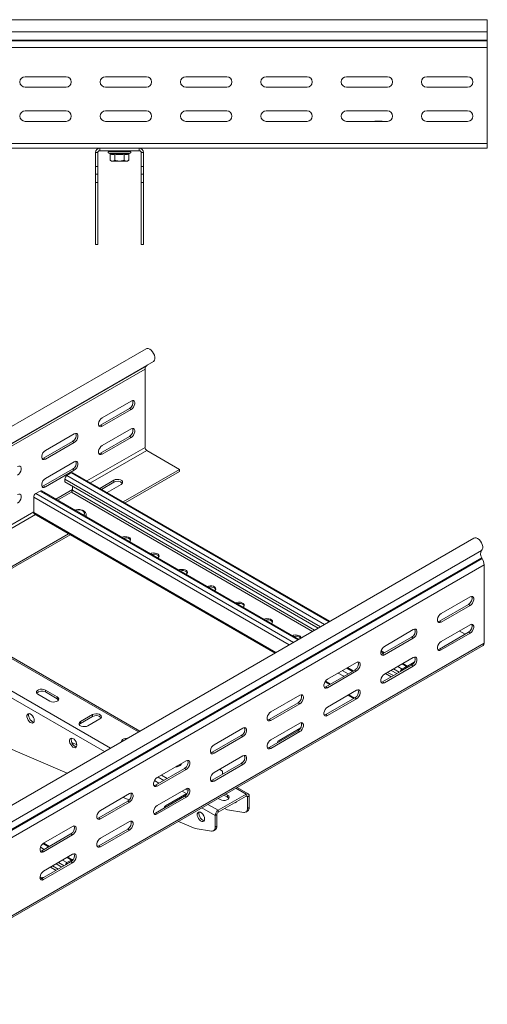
# Model space of a CAD drawing. Header units: millimetres. Extents: x 328 to 1395, y -1100 to 619.
# Tile 13 of 15: x 676 to 967, y 6 to 619. Entities that reach past the tile are written whole.
import ezdxf

# ---------------------------------------------------------------- set-up
doc = ezdxf.new("R2010")
doc.units = ezdxf.units.MM

msp = doc.modelspace()

# ---------------------------------------------------------------- linework, layer by layer
at = {"color": 7, "linetype": 'Continuous', "lineweight": 15}
for p, q in [((967.42, 618.82), (420.42, 618.82)), ((967.42, 611.37), (967.42, 618.82)), ((420.42, 611.37), (967.42, 611.37)), ((967.42, 606.06), (967.42, 611.37)), ((420.34, 601.56), (967.42, 601.56)), ((420.42, 606.06), (967.42, 606.06)), ((420.42, 605.7), (967.42, 605.7)), ((967.42, 605.7), (967.42, 606.06)), ((967.42, 601.56), (967.42, 605.7)), ((967.42, 601.56), (967.42, 541.82)), ((679.67, 583.32), (705.17, 583.32)), ((729.67, 583.32), (755.17, 583.32)), ((779.67, 583.32), (805.17, 583.32)), ((829.67, 583.32), (855.17, 583.32)), ((879.67, 583.32), (905.17, 583.32)), ((929.67, 583.32), (955.17, 583.32)), ((705.17, 576.82), (679.67, 576.82)), ((755.17, 576.82), (729.67, 576.82)), ((805.17, 576.82), (779.67, 576.82)), ((855.17, 576.82), (829.67, 576.82)), ((905.17, 576.82), (879.67, 576.82)), ((955.17, 576.82), (929.67, 576.82)), ((679.67, 562.07), (705.17, 562.07)), ((729.67, 562.07), (755.17, 562.07)), ((779.67, 562.07), (805.17, 562.07)), ((829.67, 562.07), (855.17, 562.07)), ((879.67, 562.07), (905.17, 562.07)), ((929.67, 562.07), (955.17, 562.07)), ((705.17, 555.57), (679.67, 555.57)), ((755.17, 555.57), (729.67, 555.57)), ((805.17, 555.57), (779.67, 555.57)), ((855.17, 555.57), (829.67, 555.57)), ((905.17, 555.57), (879.67, 555.57)), ((897.72, 555.76), (901.62, 555.76)), ((955.17, 555.57), (929.67, 555.57)), ((420.42, 541.82), (967.42, 541.82)), ((967.42, 538.82), (967.42, 541.82)), ((593.86, 538.82), (726.12, 538.82)), ((723.42, 536.12), (724.92, 536.12)), ((723.42, 527.37), (723.42, 536.12)), ((724.92, 527.37), (724.92, 536.12)), ((726.12, 538.82), (726.12, 537.32)), ((726.12, 538.82), (750.72, 538.82)), ((726.12, 537.32), (750.72, 537.32)), ((731.69, 535.72), (732.35, 535.48)), ((738.42, 536.82), (731.88, 536.82)), ((732.64, 535.11), (732.64, 531.42)), ((735.42, 537.32), (735.42, 536.82)), ((735.53, 535.11), (735.53, 531.42)), ((744.95, 536.82), (738.42, 536.82)), ((741.3, 535.11), (741.3, 531.42)), ((741.42, 536.82), (741.42, 537.32)), ((744.19, 535.11), (744.19, 531.42)), ((744.48, 535.48), (745.14, 535.72)), ((750.72, 538.82), (967.42, 538.82)), ((750.72, 538.82), (750.72, 537.32)), ((753.42, 536.12), (751.92, 536.12)), ((751.92, 536.12), (751.92, 527.37)), ((753.42, 536.12), (753.42, 527.37)), ((723.42, 522.67), (723.42, 527.37)), ((723.42, 527.37), (724.92, 527.37)), ((724.92, 527.37), (724.92, 522.67)), ((732.64, 531.42), (733.42, 530.82)), ((733.42, 530.82), (734.09, 530.82)), ((738.42, 530.82), (734.09, 530.82)), ((738.42, 530.82), (742.75, 530.82)), ((742.75, 530.82), (743.42, 530.82)), ((743.42, 530.82), (744.19, 531.42)), ((751.92, 527.37), (753.42, 527.37)), ((751.92, 522.67), (751.92, 527.37)), ((753.42, 527.37), (753.42, 522.67)), ((724.92, 522.67), (723.42, 522.67)), ((723.42, 517.49), (723.42, 522.67)), ((724.92, 517.49), (724.92, 522.67)), ((753.42, 522.67), (751.92, 522.67)), ((751.92, 522.67), (751.92, 517.49)), ((753.42, 522.67), (753.42, 517.49)), ((724.92, 517.49), (723.42, 517.49)), ((723.42, 478.99), (723.42, 517.49)), ((724.92, 478.99), (724.92, 517.49)), ((751.92, 517.49), (753.42, 517.49)), ((751.92, 517.49), (751.92, 478.99)), ((753.42, 517.49), (753.42, 478.99)), ((724.92, 478.99), (723.42, 478.99)), ((751.92, 478.99), (753.42, 478.99)), ((754.98, 414.04), (368.19, 190.75)), ((372.74, 182.87), (759.53, 406.16)), ((367.51, 178.13), (754.3, 401.42)), ((368.39, 180.16), (755.18, 403.45)), ((368.63, 180.32), (755.42, 403.6)), ((754.3, 401.42), (754.3, 352.64)), ((755.42, 403.6), (755.18, 403.45)), ((745.64, 381.53), (727.61, 371.12)), ((744.58, 376.83), (726.55, 366.42)), ((727.61, 365.81), (745.64, 376.22)), ((745.64, 376.22), (744.58, 376.83)), ((727.61, 365.81), (726.55, 366.42)), ((745.64, 364.18), (727.61, 353.77)), ((709.22, 356.42), (691.19, 346.01)), ((710.28, 361.12), (692.25, 350.71)), ((692.25, 345.4), (710.28, 355.81)), ((710.28, 355.81), (709.22, 356.42)), ((744.58, 359.48), (726.55, 349.07)), ((727.61, 348.46), (745.64, 358.87)), ((745.64, 358.87), (744.58, 359.48)), ((755.36, 350.81), (775.87, 338.97)), ((692.25, 345.4), (691.19, 346.01)), ((710.28, 343.77), (692.25, 333.36)), ((727.61, 348.46), (726.55, 349.07)), ((709.22, 339.07), (691.19, 328.66)), ((692.25, 328.05), (710.28, 338.46)), ((710.28, 338.46), (709.22, 339.07)), ((740.79, 318.72), (775.87, 338.97)), ((741.85, 318.1), (775.87, 337.74)), ((775.87, 338.97), (775.87, 337.74)), ((704.45, 331.16), (704.45, 332.96)), ((862.04, 240.19), (704.45, 331.16)), ((705.72, 335.17), (708.48, 336.76)), ((869.43, 244.45), (709.38, 336.85)), ((734.85, 332.23), (726.11, 327.19)), ((727.17, 326.57), (734.85, 331.01)), ((734.85, 331.01), (734.85, 332.23)), ((686.28, 323.94), (689.03, 325.53)), ((849.98, 233.23), (689.93, 325.62)), ((692.25, 328.05), (691.19, 328.66)), ((708.48, 324.88), (699.84, 319.9)), ((709.12, 328.47), (709.12, 325.99)), ((730.71, 324.53), (739.45, 329.58)), ((685, 312.07), (685, 321.73)), ((685.38, 311.24), (835.25, 224.72)), ((717.65, 309.62), (717.68, 309.94)), ((717.68, 309.94), (717.68, 310.8)), ((959.08, 296.21), (572.3, 72.92)), ((626.67, 252.84), (706.61, 298.99)), ((627.73, 252.22), (707.67, 298.37)), ((577.05, 65.18), (963.84, 288.47)), ((577.17, 60.77), (963.96, 284.06)), ((577.42, 60.33), (964.2, 283.62)), ((964.2, 283.62), (963.96, 284.06)), ((578.53, 56.26), (965.37, 279.57)), ((965.37, 279.57), (965.37, 230.79)), ((938.68, 249.27), (956.71, 259.68)), ((937.62, 244.58), (955.65, 254.98)), ((956.71, 254.37), (938.68, 243.96)), ((955.65, 254.98), (956.71, 254.37)), ((903.32, 228.86), (921.35, 239.27)), ((937.62, 244.58), (938.68, 243.96)), ((938.68, 231.92), (956.71, 242.33)), ((751.01, 176.09), (648.85, 235.07)), ((902.26, 224.16), (920.29, 234.57)), ((921.35, 233.96), (903.32, 223.55)), ((920.29, 234.57), (921.35, 233.96)), ((937.62, 227.22), (955.65, 237.63)), ((956.71, 237.02), (938.68, 226.61)), ((949.99, 238.45), (953.53, 236.41)), ((955.65, 237.63), (956.71, 237.02)), ((577.96, 6.13), (964.75, 229.42)), ((578.58, 7.51), (965.37, 230.79)), ((937.62, 227.22), (938.68, 226.61)), ((903.42, 224.83), (901.23, 226.09)), ((902.26, 224.16), (903.32, 223.55)), ((903.32, 211.51), (921.35, 221.92)), ((867.97, 208.45), (886, 218.86)), ((883.97, 213.61), (880.43, 215.65)), ((902.26, 206.81), (920.29, 217.22)), ((921.35, 216.61), (903.32, 206.2)), ((914.32, 214.74), (917.08, 216.34)), ((914.32, 214.01), (917.08, 215.6)), ((914.32, 214.74), (914.32, 214.01)), ((917.98, 216.43), (914.91, 218.2)), ((917.08, 215.6), (917.08, 216.34)), ((917.74, 216.56), (921.95, 218.99)), ((920.29, 217.22), (921.35, 216.61)), ((569.95, 208.55), (705.75, 149.96)), ((866.91, 203.75), (884.94, 214.16)), ((886, 213.55), (867.97, 203.14)), ((884.94, 214.16), (886, 213.55)), ((911.06, 211.89), (907.52, 213.93)), ((866.36, 206.76), (869.24, 205.1)), ((866.91, 203.75), (867.97, 203.14)), ((902.26, 206.81), (903.32, 206.2)), ((687.66, 199.06), (695.08, 194.77)), ((699.68, 197.42), (692.25, 201.71)), ((692.25, 200.48), (692.25, 201.71)), ((699.68, 196.2), (692.25, 200.48)), ((699.68, 196.2), (699.68, 197.42)), ((832.61, 188.04), (850.64, 198.45)), ((866.91, 186.4), (884.94, 196.81)), ((867.97, 191.1), (886, 201.51)), ((886, 196.2), (867.97, 185.79)), ((880.73, 198.47), (884.27, 196.43)), ((884.94, 196.81), (886, 196.2)), ((831.55, 183.34), (849.58, 193.75)), ((850.64, 193.14), (832.61, 182.73)), ((849.58, 193.75), (850.64, 193.14)), ((721.6, 186.4), (714.17, 182.11)), ((721.6, 185.18), (714.17, 180.89)), ((721.6, 185.18), (721.6, 186.4)), ((866.91, 186.4), (867.97, 185.79)), ((714.17, 180.89), (714.17, 182.11)), ((718.77, 179.46), (726.19, 183.75)), ((797.26, 167.63), (815.29, 178.04)), ((831.55, 183.34), (832.61, 182.73)), ((832.61, 170.69), (850.64, 181.1)), ((837.74, 170.38), (851.24, 178.17)), ((796.2, 162.93), (814.23, 173.34)), ((815.29, 172.73), (797.26, 162.32)), ((814.23, 173.34), (815.29, 172.73)), ((831.55, 165.99), (849.58, 176.4)), ((850.64, 175.79), (832.61, 165.38)), ((849.58, 176.4), (850.64, 175.79)), ((711.87, 167.65), (708.73, 169)), ((831.55, 165.99), (832.61, 165.38)), ((796.2, 162.93), (797.26, 162.32)), ((797.26, 150.28), (815.29, 160.69)), ((761.9, 147.22), (779.93, 157.63)), ((774.63, 154.56), (773.5, 153.91)), ((775.45, 154.9), (774.63, 154.56)), ((775.87, 154.66), (775.33, 154.97)), ((776.03, 154.56), (775.87, 154.66)), ((796.2, 145.58), (814.23, 155.99)), ((815.29, 155.38), (797.26, 144.97)), ((814.23, 155.99), (815.29, 155.38)), ((760.84, 142.52), (778.87, 152.93)), ((779.93, 152.32), (761.9, 141.91)), ((765.96, 145.48), (762.43, 147.52)), ((768.09, 146.71), (764.55, 148.75)), ((778.87, 152.93), (779.93, 152.32)), ((802.56, 151.3), (800.79, 152.32)), ((802.56, 149.26), (802.56, 151.3)), ((760.84, 142.52), (761.9, 141.91)), ((796.2, 145.58), (797.26, 144.97)), ((818.62, 137.06), (811.69, 141.06)), ((726.55, 126.81), (744.58, 137.22)), ((740.6, 134.92), (744.43, 133.27)), ((760.84, 125.17), (778.87, 135.58)), ((761.9, 129.87), (779.93, 140.28)), ((779.93, 134.97), (761.9, 124.56)), ((767.03, 129.56), (780.29, 137.21)), ((780.41, 137.14), (777.46, 138.85)), ((778.87, 135.58), (779.93, 134.97)), ((781.15, 139.17), (779.58, 140.07)), ((799.87, 126.88), (817.27, 136.93)), ((799.87, 125.66), (817.27, 135.7)), ((805.74, 134.97), (803.44, 136.3)), ((805.74, 136.19), (804.5, 136.91)), ((805.74, 134.97), (805.74, 136.19)), ((817.27, 136.93), (817.27, 135.7)), ((819.18, 135.82), (818.12, 135.21)), ((818.12, 135.21), (818.12, 128.07)), ((819.18, 135.82), (819.18, 128.68)), ((725.49, 122.11), (743.52, 132.52)), ((744.58, 131.91), (726.55, 121.5)), ((743.52, 132.52), (744.58, 131.91)), ((799.9, 134.26), (801.15, 133.54)), ((811.34, 132.13), (811.12, 132.15)), ((818.12, 128.07), (819.18, 128.68)), ((760.84, 125.17), (761.9, 124.56)), ((797.96, 123.58), (799.02, 124.19)), ((797.96, 116.43), (797.96, 123.58)), ((799.02, 117.04), (799.02, 124.19)), ((799.87, 126.88), (799.87, 125.66)), ((805.71, 127.15), (803.85, 127.96)), ((815.79, 125.57), (805.71, 127.15)), ((817.08, 125.78), (818.14, 126.39)), ((691.19, 106.4), (709.22, 116.81)), ((725.49, 122.11), (726.55, 121.5)), ((726.55, 109.46), (744.58, 119.87)), ((775.2, 119.99), (785.56, 115.52)), ((797.96, 116.43), (799.02, 117.04)), ((690.13, 101.7), (708.16, 112.11)), ((709.22, 111.5), (691.19, 101.09)), ((708.16, 112.11), (709.22, 111.5)), ((725.49, 104.76), (743.52, 115.17)), ((744.58, 114.56), (726.55, 104.15)), ((743.52, 115.17), (744.58, 114.56)), ((785.56, 115.52), (795.64, 113.94)), ((796.93, 114.14), (797.99, 114.76)), ((694.82, 104.41), (691.28, 106.45)), ((725.49, 104.76), (726.55, 104.15)), ((690.13, 101.7), (691.19, 101.09)), ((691.19, 89.05), (709.22, 99.46)), ((690.13, 84.35), (708.16, 94.76)), ((709.22, 94.15), (691.19, 83.74)), ((702.46, 91.47), (698.93, 93.51)), ((705.72, 94.32), (708.48, 95.92)), ((705.72, 93.59), (708.48, 95.18)), ((705.72, 94.32), (705.72, 93.59)), ((709.38, 96.01), (706.31, 97.78)), ((708.16, 94.76), (709.22, 94.15)), ((708.48, 95.18), (708.48, 95.92)), ((709.14, 96.14), (709.82, 96.53)), ((689.93, 84.78), (688.91, 85.37)), ((688.93, 84.63), (689.03, 84.69)), ((690.13, 84.35), (691.19, 83.74))]:
    msp.add_line(p, q, dxfattribs=at)
at = {"color": 8, "linetype": 'Continuous', "lineweight": 15}
for p, q in [((897.72, 555.76), (897.72, 555.57)), ((901.62, 555.57), (901.62, 555.76)), ((738.42, 535.72), (731.69, 535.72)), ((745.14, 535.72), (738.42, 535.72)), ((718.16, 331.78), (754.3, 352.64)), ((720.28, 330.55), (755.36, 350.81)), ((863.6, 241.09), (704.45, 332.96)), ((866.14, 242.56), (705.72, 335.17)), ((868.9, 244.15), (708.48, 336.76)), ((849.46, 232.92), (689.03, 325.53)), ((698.71, 320.55), (709.12, 326.56)), ((858.62, 238.21), (708.48, 324.88)), ((859.89, 238.95), (709.12, 325.99)), ((844.15, 229.86), (685, 321.73)), ((846.7, 231.33), (686.28, 323.94)), ((509.56, 211.36), (685, 312.64)), ((511.68, 210.13), (686.1, 310.82)), ((835.78, 225.03), (685, 312.07)), ((729.01, 163.39), (601.42, 237.04)), ((750.22, 175.63), (648.77, 234.2)), ((732.82, 165.59), (630.48, 224.67)), ((902.89, 224.53), (901.09, 225.56)), ((883.44, 213.3), (879.91, 215.34)), ((912.61, 212.79), (909.08, 214.83)), ((914.32, 214.74), (911.62, 216.3)), ((917.08, 216.34), (914.38, 217.89)), ((917.28, 215.48), (917.08, 215.6)), ((878.14, 210.24), (874.6, 212.28)), ((880.69, 211.71), (877.15, 213.75)), ((907.63, 209.91), (904.1, 211.96)), ((908.91, 210.65), (905.37, 212.69)), ((869.77, 205.41), (866.65, 207.21)), ((884.8, 196.73), (881.26, 198.77)), ((837.74, 169.56), (837.74, 170.38)), ((774.63, 154.56), (774.63, 154.57)), ((775.87, 154.66), (775.87, 155.28)), ((762.99, 143.77), (760.21, 145.38)), ((817.27, 136.93), (810.9, 140.6)), ((818.12, 135.21), (817.27, 135.7)), ((767.03, 128.74), (767.03, 129.56)), ((799.87, 126.88), (793.5, 130.56)), ((797.96, 123.58), (789.69, 128.36)), ((694.29, 104.11), (690.79, 106.13)), ((691.54, 102.51), (689.18, 103.87)), ((700.31, 90.23), (696.77, 92.27)), ((704.02, 92.37), (700.48, 94.41)), ((705.72, 94.32), (703.03, 95.88)), ((708.48, 95.92), (705.79, 97.47)), ((708.64, 95.09), (708.48, 95.18)), ((699.04, 89.49), (695.5, 91.54)), ((689.03, 84.69), (688.91, 84.76)), ((689.03, 84.23), (689.03, 84.69))]:
    msp.add_line(p, q, dxfattribs=at)
at = {"color": 7, "linetype": 'Continuous', "lineweight": 15, "flags": 128}
for points in [[(759.53, 406.16), (759.74, 406.3), (760.21, 406.92), (760.45, 407.79), (760.43, 408.85), (760.16, 410), (759.66, 411.17), (758.97, 412.24), (758.15, 413.15), (757.25, 413.81), (756.35, 414.18), (755.52, 414.23), (754.98, 414.04)], [(755.93, 404.08), (755.86, 403.99), (755.42, 403.6)], [(745.64, 376.22), (746.42, 376.83), (747.12, 377.69), (747.63, 378.7), (747.9, 379.72), (747.9, 380.64), (747.63, 381.35), (747.12, 381.76), (746.42, 381.82), (745.64, 381.53)], [(727.61, 371.12), (726.82, 370.51), (726.13, 369.65), (725.62, 368.64), (725.34, 367.62), (725.34, 366.7), (725.62, 365.99), (726.13, 365.58), (726.82, 365.52), (727.61, 365.81)], [(726.55, 366.42), (725.76, 366.13), (725.54, 366.11)], [(745.64, 358.87), (746.42, 359.48), (747.12, 360.34), (747.63, 361.35), (747.9, 362.37), (747.9, 363.29), (747.63, 364), (747.12, 364.41), (746.42, 364.47), (745.64, 364.18)], [(710.28, 355.81), (711.07, 356.42), (711.76, 357.28), (712.27, 358.29), (712.55, 359.31), (712.55, 360.23), (712.27, 360.94), (711.76, 361.35), (711.07, 361.41), (710.28, 361.12)], [(692.25, 350.71), (691.47, 350.1), (690.77, 349.24), (690.26, 348.23), (689.99, 347.21), (689.99, 346.29), (690.26, 345.58), (690.77, 345.17), (691.47, 345.11), (692.25, 345.4)], [(727.61, 353.77), (726.82, 353.15), (726.13, 352.29), (725.62, 351.29), (725.34, 350.27), (725.34, 349.35), (725.62, 348.64), (726.13, 348.23), (726.82, 348.17), (727.61, 348.46)], [(691.19, 346.01), (690.41, 345.72), (690.19, 345.7)], [(710.28, 338.46), (711.07, 339.07), (711.76, 339.93), (712.27, 340.93), (712.55, 341.96), (712.55, 342.88), (712.27, 343.59), (711.76, 344), (711.07, 344.06), (710.28, 343.77)], [(726.55, 349.07), (725.76, 348.78), (725.54, 348.76)], [(674.93, 335.4), (675.71, 336.01), (676.4, 336.87), (676.92, 337.88), (677.19, 338.9), (677.19, 339.82), (676.92, 340.53), (676.4, 340.94), (675.71, 341), (674.93, 340.71)], [(692.25, 333.36), (691.47, 332.74), (690.77, 331.88), (690.26, 330.88), (689.99, 329.86), (689.99, 328.94), (690.26, 328.23), (690.77, 327.82), (691.47, 327.76), (692.25, 328.05)], [(739.45, 329.58), (740.1, 330.11), (740.39, 330.74), (740.29, 331.39), (739.82, 331.98), (739.02, 332.44), (737.99, 332.72), (736.87, 332.77), (735.78, 332.61), (734.85, 332.23)], [(691.19, 328.66), (690.41, 328.37), (690.19, 328.35)], [(674.93, 318.05), (675.71, 318.66), (676.4, 319.52), (676.92, 320.52), (677.19, 321.55), (677.19, 322.47), (676.92, 323.18), (676.4, 323.59), (675.71, 323.65), (674.93, 323.36)], [(744.56, 294.08), (745.05, 294.52), (745.34, 295.15), (745.24, 295.8), (744.77, 296.39), (743.97, 296.85), (742.94, 297.12), (741.82, 297.18), (740.73, 297.01), (739.98, 296.73)], [(745.29, 294.94), (745.24, 295.06), (744.77, 295.65), (743.97, 296.11), (742.94, 296.39), (741.82, 296.44), (740.75, 296.28)], [(963.84, 288.47), (964.31, 289.08), (964.55, 289.95), (964.54, 291.01), (964.27, 292.16), (963.78, 293.33), (963.09, 294.4), (962.26, 295.31), (961.36, 295.98), (960.47, 296.35), (959.64, 296.4), (959.08, 296.21)], [(762.24, 283.88), (762.73, 284.31), (763.02, 284.94), (762.92, 285.59), (762.44, 286.18), (761.64, 286.64), (760.62, 286.92), (759.5, 286.97), (758.41, 286.81), (757.66, 286.53)], [(762.97, 284.74), (762.92, 284.86), (762.44, 285.45), (761.64, 285.91), (760.62, 286.18), (759.5, 286.24), (758.43, 286.08)], [(779.92, 273.67), (780.4, 274.11), (780.7, 274.74), (780.6, 275.39), (780.12, 275.98), (779.32, 276.44), (778.3, 276.71), (777.17, 276.77), (776.08, 276.6), (775.33, 276.32)], [(780.65, 274.53), (780.6, 274.65), (780.12, 275.24), (779.32, 275.7), (778.3, 275.98), (777.17, 276.03), (776.11, 275.87)], [(797.6, 263.47), (798.08, 263.9), (798.37, 264.53), (798.28, 265.18), (797.8, 265.77), (797, 266.23), (795.98, 266.51), (794.85, 266.56), (793.76, 266.4), (793.01, 266.12)], [(798.32, 264.33), (798.28, 264.45), (797.8, 265.04), (797, 265.5), (795.98, 265.77), (794.85, 265.83), (793.79, 265.67)], [(956.71, 259.68), (957.5, 259.97), (958.19, 259.91), (958.7, 259.5), (958.97, 258.79), (958.97, 257.87), (958.7, 256.85), (958.19, 255.85), (957.5, 254.99), (956.71, 254.37)], [(815.27, 253.26), (815.76, 253.7), (816.05, 254.33), (815.95, 254.98), (815.48, 255.57), (814.68, 256.03), (813.65, 256.3), (812.53, 256.36), (811.44, 256.19), (810.69, 255.91)], [(816, 254.12), (815.95, 254.24), (815.48, 254.83), (814.68, 255.29), (813.65, 255.57), (812.53, 255.62), (811.47, 255.46)], [(832.95, 243.06), (833.44, 243.49), (833.73, 244.12), (833.63, 244.77), (833.15, 245.36), (832.36, 245.82), (831.33, 246.1), (830.21, 246.15), (829.12, 245.99), (828.37, 245.7)], [(833.68, 243.92), (833.63, 244.04), (833.15, 244.63), (832.36, 245.09), (831.33, 245.36), (830.21, 245.42), (829.14, 245.26)], [(938.68, 243.96), (937.89, 243.67), (937.2, 243.73), (936.69, 244.14), (936.42, 244.85), (936.42, 245.77), (936.69, 246.79), (937.2, 247.8), (937.89, 248.66), (938.68, 249.27)], [(921.35, 239.27), (922.14, 239.56), (922.83, 239.5), (923.34, 239.09), (923.62, 238.38), (923.62, 237.46), (923.34, 236.44), (922.83, 235.44), (922.14, 234.58), (921.35, 233.96)], [(936.61, 244.26), (936.83, 244.28), (937.62, 244.58)], [(956.71, 242.33), (957.5, 242.62), (958.19, 242.56), (958.7, 242.15), (958.97, 241.44), (958.97, 240.52), (958.7, 239.5), (958.19, 238.49), (957.5, 237.63), (956.71, 237.02)], [(851.42, 234.08), (851.31, 234.57), (850.83, 235.16), (850.03, 235.62), (849.01, 235.89), (847.89, 235.95), (846.8, 235.78), (846.05, 235.5)], [(903.32, 223.55), (902.54, 223.26), (901.85, 223.32), (901.33, 223.73), (901.06, 224.44), (901.06, 225.36), (901.33, 226.38), (901.85, 227.39), (902.54, 228.25), (903.32, 228.86)], [(938.68, 226.61), (937.89, 226.32), (937.2, 226.38), (936.69, 226.79), (936.42, 227.5), (936.42, 228.42), (936.69, 229.44), (937.2, 230.45), (937.89, 231.31), (938.68, 231.92)], [(936.61, 226.91), (936.83, 226.93), (937.62, 227.22)], [(901.26, 223.85), (901.48, 223.87), (902.26, 224.16)], [(921.35, 221.92), (922.14, 222.21), (922.83, 222.15), (923.34, 221.74), (923.62, 221.03), (923.62, 220.11), (923.34, 219.09), (922.83, 218.08), (922.14, 217.22), (921.35, 216.61)], [(886, 218.86), (886.79, 219.15), (887.48, 219.09), (887.99, 218.68), (888.26, 217.97), (888.26, 217.05), (887.99, 216.03), (887.48, 215.03), (886.79, 214.17), (886, 213.55)], [(917.08, 216.34), (917.32, 216.45), (917.56, 216.51), (917.78, 216.5), (917.98, 216.43), (918.13, 216.29), (918.25, 216.11), (918.27, 216.06)], [(867.97, 203.14), (867.18, 202.85), (866.49, 202.91), (865.98, 203.32), (865.7, 204.03), (865.7, 204.95), (865.98, 205.97), (866.49, 206.98), (867.18, 207.84), (867.97, 208.45)], [(903.32, 206.2), (902.54, 205.91), (901.85, 205.97), (901.33, 206.38), (901.06, 207.09), (901.06, 208.01), (901.33, 209.03), (901.85, 210.03), (902.54, 210.89), (903.32, 211.51)], [(692.25, 201.71), (691.33, 202.08), (690.24, 202.25), (689.11, 202.19), (688.09, 201.92), (687.29, 201.46), (686.81, 200.87), (686.72, 200.22), (687.01, 199.59), (687.66, 199.06)], [(865.9, 203.44), (866.12, 203.46), (866.91, 203.75)], [(901.26, 206.5), (901.48, 206.52), (902.26, 206.81)], [(695.08, 194.77), (696, 194.4), (697.1, 194.23), (698.22, 194.28), (699.24, 194.56), (700.04, 195.02), (700.52, 195.61), (700.62, 196.26), (700.32, 196.89), (699.68, 197.42)], [(700.45, 195.48), (700.32, 195.66), (699.68, 196.2)], [(850.64, 198.45), (851.43, 198.74), (852.12, 198.68), (852.63, 198.27), (852.91, 197.56), (852.91, 196.64), (852.63, 195.62), (852.12, 194.61), (851.43, 193.76), (850.64, 193.14)], [(886, 201.51), (886.79, 201.8), (887.48, 201.74), (887.99, 201.33), (888.26, 200.62), (888.26, 199.7), (887.99, 198.68), (887.48, 197.67), (886.79, 196.81), (886, 196.2)], [(867.97, 185.79), (867.18, 185.5), (866.49, 185.56), (865.98, 185.97), (865.7, 186.68), (865.7, 187.6), (865.98, 188.62), (866.49, 189.62), (867.18, 190.48), (867.97, 191.1)], [(685.36, 182.76), (685.23, 183.69), (684.87, 184.67), (684.32, 185.58), (683.62, 186.33), (682.87, 186.84), (682.14, 187.05), (681.5, 186.93), (681.04, 186.51), (680.79, 185.83), (680.79, 184.96), (681.04, 183.99), (681.5, 183.03), (682.14, 182.19), (682.87, 181.55), (683.62, 181.19), (684.32, 181.14), (684.87, 181.41), (685.23, 181.97), (685.36, 182.76)], [(682.05, 187.05), (681.95, 186.81), (681.82, 186.02)], [(681.82, 186.02), (681.95, 185.09), (682.31, 184.11), (682.86, 183.2), (683.56, 182.45), (684.31, 181.94), (685.04, 181.73), (685.13, 181.73)], [(726.19, 183.75), (726.84, 184.28), (727.13, 184.91), (727.03, 185.56), (726.56, 186.15), (725.76, 186.61), (724.74, 186.89), (723.61, 186.94), (722.52, 186.77), (721.6, 186.4)], [(832.61, 182.73), (831.83, 182.44), (831.14, 182.5), (830.62, 182.91), (830.35, 183.62), (830.35, 184.54), (830.62, 185.56), (831.14, 186.57), (831.83, 187.43), (832.61, 188.04)], [(865.9, 186.09), (866.12, 186.11), (866.91, 186.4)], [(714.17, 182.11), (713.52, 181.58), (713.23, 180.95), (713.33, 180.3), (713.81, 179.71), (714.61, 179.25), (715.63, 178.98), (716.75, 178.92), (717.84, 179.09), (718.77, 179.46)], [(714.17, 180.89), (713.52, 180.36), (713.4, 180.18)], [(815.29, 178.04), (816.07, 178.33), (816.77, 178.27), (817.28, 177.86), (817.55, 177.15), (817.55, 176.23), (817.28, 175.21), (816.77, 174.2), (816.07, 173.34), (815.29, 172.73)], [(830.55, 183.03), (830.77, 183.05), (831.55, 183.34)], [(850.64, 181.1), (851.43, 181.39), (852.12, 181.33), (852.63, 180.92), (852.91, 180.21), (852.91, 179.29), (852.63, 178.27), (852.12, 177.26), (851.43, 176.4), (850.64, 175.79)], [(711.87, 167.45), (711.75, 168.38), (711.39, 169.36), (710.83, 170.27), (710.14, 171.02), (709.39, 171.53), (708.65, 171.74), (708.02, 171.63), (707.55, 171.21), (707.31, 170.52), (707.31, 169.65), (707.55, 168.68), (708.02, 167.72), (708.65, 166.88), (709.39, 166.24), (710.14, 165.88), (710.83, 165.83), (711.39, 166.1), (711.75, 166.66), (711.87, 167.45)], [(708.57, 171.74), (708.46, 171.5), (708.34, 170.71)], [(743.29, 171.63), (743.27, 171.64), (742.15, 171.58), (741.12, 171.3), (740.32, 170.84), (739.85, 170.25), (739.75, 169.6), (739.75, 169.59)], [(708.34, 170.71), (708.46, 169.78), (708.82, 168.81), (709.38, 167.89), (710.07, 167.14), (710.83, 166.63), (711.56, 166.43), (711.64, 166.42)], [(797.26, 162.32), (796.47, 162.03), (795.78, 162.09), (795.27, 162.5), (794.99, 163.21), (794.99, 164.13), (795.27, 165.15), (795.78, 166.16), (796.47, 167.02), (797.26, 167.63)], [(832.61, 165.38), (831.83, 165.09), (831.14, 165.15), (830.62, 165.56), (830.35, 166.27), (830.35, 167.19), (830.62, 168.21), (831.14, 169.21), (831.83, 170.07), (832.61, 170.69)], [(830.55, 165.68), (830.77, 165.7), (831.55, 165.99)], [(795.19, 162.62), (795.41, 162.64), (796.2, 162.93)], [(815.29, 160.69), (816.07, 160.98), (816.77, 160.92), (817.28, 160.51), (817.55, 159.8), (817.55, 158.88), (817.28, 157.86), (816.77, 156.85), (816.07, 155.99), (815.29, 155.38)], [(773.5, 153.91), (774.41, 153.97), (775.43, 154.25), (776.23, 154.71), (776.71, 155.3), (776.82, 155.83)], [(779.93, 157.63), (780.72, 157.92), (781.41, 157.86), (781.92, 157.45), (782.2, 156.74), (782.2, 155.82), (781.92, 154.8), (781.41, 153.79), (780.72, 152.93), (779.93, 152.32)], [(761.9, 141.91), (761.12, 141.62), (760.42, 141.68), (759.91, 142.09), (759.64, 142.8), (759.64, 143.72), (759.91, 144.74), (760.42, 145.75), (761.12, 146.61), (761.9, 147.22)], [(797.26, 144.97), (796.47, 144.68), (795.78, 144.74), (795.27, 145.15), (794.99, 145.86), (794.99, 146.78), (795.27, 147.8), (795.78, 148.8), (796.47, 149.66), (797.26, 150.28)], [(759.84, 142.21), (760.06, 142.23), (760.84, 142.52)], [(795.19, 145.27), (795.41, 145.29), (796.2, 145.58)], [(744.58, 137.22), (745.36, 137.51), (746.05, 137.45), (746.57, 137.04), (746.84, 136.33), (746.84, 135.41), (746.57, 134.39), (746.05, 133.38), (745.36, 132.52), (744.58, 131.91)], [(779.93, 140.28), (780.72, 140.57), (781.41, 140.51), (781.92, 140.1), (782.2, 139.39), (782.2, 138.47), (781.92, 137.45), (781.41, 136.44), (780.72, 135.58), (779.93, 134.97)], [(801.15, 133.54), (802.07, 133.16), (803.16, 133), (804.29, 133.05), (805.31, 133.33), (806.11, 133.79), (806.58, 134.38), (806.68, 135.03), (806.39, 135.66), (805.74, 136.19)], [(806.52, 134.25), (806.39, 134.43), (805.74, 134.97)], [(761.9, 124.56), (761.12, 124.27), (760.42, 124.33), (759.91, 124.74), (759.64, 125.45), (759.64, 126.37), (759.91, 127.39), (760.42, 128.39), (761.12, 129.25), (761.9, 129.87)], [(726.55, 121.5), (725.76, 121.21), (725.07, 121.27), (724.56, 121.68), (724.28, 122.39), (724.28, 123.31), (724.56, 124.33), (725.07, 125.34), (725.76, 126.2), (726.55, 126.81)], [(759.84, 124.86), (760.06, 124.88), (760.84, 125.17)], [(791.42, 121.53), (791.3, 122.46), (790.94, 123.44), (790.38, 124.35), (789.69, 125.1), (788.94, 125.61), (788.2, 125.82), (787.57, 125.7), (787.1, 125.28), (786.86, 124.6), (786.86, 123.72), (787.1, 122.76), (787.57, 121.8), (788.2, 120.96), (788.94, 120.32), (789.69, 119.95), (790.38, 119.91), (790.94, 120.18), (791.3, 120.74), (791.42, 121.53)], [(788.12, 125.82), (788.01, 125.58), (787.89, 124.79)], [(787.89, 124.79), (788.01, 123.86), (788.37, 122.88), (788.93, 121.97), (789.62, 121.22), (790.38, 120.71), (791.11, 120.5), (791.19, 120.5)], [(815.79, 125.57), (816.28, 125.55), (816.73, 125.63), (817.14, 125.81), (817.48, 126.09), (817.75, 126.47), (817.95, 126.93), (818.08, 127.47), (818.12, 128.07)], [(709.22, 116.81), (710.01, 117.1), (710.7, 117.04), (711.21, 116.63), (711.49, 115.92), (711.49, 115), (711.21, 113.98), (710.7, 112.97), (710.01, 112.11), (709.22, 111.5)], [(724.48, 121.8), (724.7, 121.82), (725.49, 122.11)], [(744.58, 119.87), (745.36, 120.16), (746.05, 120.1), (746.57, 119.69), (746.84, 118.98), (746.84, 118.06), (746.57, 117.04), (746.05, 116.03), (745.36, 115.17), (744.58, 114.56)], [(795.64, 113.94), (796.13, 113.91), (796.58, 113.99), (796.98, 114.18), (797.32, 114.46), (797.6, 114.84), (797.8, 115.3), (797.92, 115.84), (797.96, 116.43)], [(691.19, 101.09), (690.41, 100.8), (689.71, 100.86), (689.2, 101.27), (688.93, 101.98), (688.93, 102.9), (689.2, 103.92), (689.71, 104.93), (690.41, 105.79), (691.19, 106.4)], [(726.55, 104.15), (725.76, 103.86), (725.07, 103.92), (724.56, 104.33), (724.28, 105.04), (724.28, 105.96), (724.56, 106.98), (725.07, 107.98), (725.76, 108.84), (726.55, 109.46)], [(724.48, 104.45), (724.7, 104.47), (725.49, 104.76)], [(689.12, 101.39), (689.34, 101.41), (690.13, 101.7)], [(709.22, 99.46), (710.01, 99.75), (710.7, 99.69), (711.21, 99.28), (711.49, 98.57), (711.49, 97.65), (711.21, 96.62), (710.7, 95.62), (710.01, 94.76), (709.22, 94.15)], [(691.19, 83.74), (690.41, 83.45), (689.71, 83.51), (689.2, 83.92), (688.93, 84.63), (688.93, 85.55), (689.2, 86.57), (689.71, 87.57), (690.41, 88.43), (691.19, 89.05)], [(689.03, 84.69), (689.28, 84.81), (689.52, 84.86), (689.74, 84.85), (689.93, 84.78), (690.09, 84.65), (690.21, 84.46), (690.23, 84.41)], [(689.12, 84.04), (689.34, 84.06), (690.13, 84.35)]]:
    msp.add_lwpolyline(points, dxfattribs=at)
at = {"color": 8, "linetype": 'Continuous', "lineweight": 15, "flags": 128}
for points in [[(716.14, 310.49), (716.28, 310.64), (716.64, 311.28), (716.64, 311.96), (716.28, 312.6), (715.59, 313.15), (714.64, 313.55), (713.52, 313.76), (712.35, 313.76), (711.23, 313.55), (710.99, 313.47)], [(717.35, 309.79), (717.55, 310.15), (717.68, 310.8)], [(690.96, 84.83), (690.44, 84.71), (690.13, 84.6)]]:
    msp.add_lwpolyline(points, dxfattribs=at)
at = {"color": 7, "linetype": 'Continuous', "lineweight": 15}
for centre, radius, start, end in [((679.67, 580.07), 3.25, 90, 270), ((705.17, 580.07), 3.25, 270, 90), ((729.67, 580.07), 3.25, 90, 270), ((755.17, 580.07), 3.25, 270, 90), ((779.67, 580.07), 3.25, 90, 270), ((805.17, 580.07), 3.25, 270, 90), ((829.67, 580.07), 3.25, 90, 270), ((855.17, 580.07), 3.25, 270, 90), ((879.67, 580.07), 3.25, 90, 270), ((905.17, 580.07), 3.25, 270, 90), ((929.67, 580.07), 3.25, 90, 270), ((955.17, 580.07), 3.25, 270, 90), ((679.67, 558.82), 3.25, 90, 270), ((705.17, 558.82), 3.25, 270, 90), ((729.67, 558.82), 3.25, 90, 270), ((755.17, 558.82), 3.25, 270, 90), ((779.67, 558.82), 3.25, 90, 270), ((805.17, 558.82), 3.25, 270, 90), ((829.67, 558.82), 3.25, 90, 270), ((855.17, 558.82), 3.25, 270, 90), ((879.67, 558.82), 3.25, 90, 270), ((905.17, 558.82), 3.25, 270, 90), ((929.67, 558.82), 3.25, 90, 270), ((955.17, 558.82), 3.25, 270, 90), ((897.72, 553.96), 1.8, 90, 116.56284), ((901.62, 553.96), 1.8, 63.43716, 90), ((726.12, 536.12), 2.7, 90, 180), ((726.12, 536.12), 1.2, 90, 180), ((731.88, 536.26), 0.567, 90, 250), ((744.95, 536.26), 0.567, 290, 90), ((750.72, 536.12), 2.7, 0, 90), ((750.72, 536.12), 1.2, 0, 90), ((756.59, 401.63), 2.3, 128.01097, 185.25599), ((742.53, 380.61), 4.29, 298.46097, 16.69945), ((742.53, 363.26), 4.29, 298.46097, 16.69945), ((707.18, 360.2), 4.29, 298.46097, 16.69945), ((756.6, 352.75), 2.31, 182.60548, 237.39452), ((707.18, 342.85), 4.29, 298.46097, 16.69945), ((707.21, 332.83), 2.77, 122.60548, 177.39452), ((709.01, 336.02), 0.905, 65.69288, 125.61758), ((737.1, 327.35), 4.29, 43.31275, 121.53475), ((689.56, 324.8), 0.905, 65.69288, 125.61758), ((707.73, 326.05), 1.38, 302.60548, 357.39452), ((687.77, 321.61), 2.77, 122.60548, 177.39452), ((685.89, 311.97), 0.887, 173.70115, 234.98667), ((966.89, 286.35), 3.72, 145.23727, 218.04497), ((956.79, 279.29), 8.59, 1.87727, 30.28253), ((953.6, 258.76), 4.29, 298.46097, 16.69945), ((918.25, 238.35), 4.29, 298.46097, 16.69945), ((953.6, 241.41), 4.29, 298.46097, 16.69945), ((848.18, 231.07), 4.2, 43.24396, 108.85767), ((963.9, 230.63), 1.48, 305.01333, 6.29885), ((918.25, 221), 4.29, 298.46097, 16.69945), ((882.89, 217.94), 4.29, 298.46097, 16.69945), ((915.83, 212.4), 2.79, 122.69215, 165.79064), ((917.34, 215.27), 0.425, 60.57661, 127.59081), ((915.02, 212.89), 1.32, 122.17227, 152.40089), ((690.01, 196.82), 4.29, 58.46525, 136.68725), ((847.54, 197.53), 4.29, 298.46097, 16.69945), ((882.89, 200.59), 4.29, 298.46097, 16.69945), ((723.84, 181.52), 4.29, 43.31275, 121.53475), ((812.18, 177.12), 4.29, 298.46097, 16.69945), ((847.54, 180.18), 4.29, 298.46097, 16.69945), ((838.33, 168.95), 1.55, 112.47641, 176.20345), ((812.18, 159.77), 4.29, 298.46097, 16.69945), ((776.83, 156.71), 4.29, 298.46097, 16.69945), ((741.47, 136.3), 4.29, 298.46097, 16.69945), ((776.83, 139.36), 4.29, 298.46097, 16.69945), ((818.01, 136.01), 1.18, 350.78596, 129.20329), ((817.6, 135.3), 0.524, 350.78596, 129.20329), ((767.62, 128.13), 1.55, 112.47641, 176.20345), ((810.29, 132.73), 1.22, 259.05816, 340.93646), ((816.73, 128.41), 2.47, 305.01806, 6.29412), ((802.11, 123.39), 4.15, 122.60548, 177.39452), ((800.87, 124.11), 1.84, 122.60548, 177.39452), ((706.12, 115.89), 4.29, 298.46097, 16.69945), ((741.47, 118.95), 4.29, 298.46097, 16.69945), ((796.57, 116.77), 2.47, 305.01806, 6.29412), ((706.12, 98.54), 4.29, 298.46097, 16.69945), ((707.23, 91.98), 2.79, 122.69215, 165.79064), ((706.43, 92.47), 1.32, 122.17227, 152.40089), ((708.99, 95.26), 0.838, 57.15828, 127.90197), ((708.77, 94.74), 0.525, 82.90065, 123.03534)]:
    msp.add_arc(centre, radius, start, end, dxfattribs=at)
for points, knots in [([(732.35, 535.48), (732.47, 535.44), (733.07, 535.23), (734.1, 535.09), (734.98, 535.36), (735.38, 535.48)], [0, 0, 0, 0, 0.118083, 0.592259, 1, 1, 1, 1]), ([(732.35, 535.48), (732.35, 535.48), (732.39, 535.47), (732.47, 535.43), (732.57, 535.34), (732.63, 535.23), (732.64, 535.15), (732.64, 535.11)], [0, 0, 0, 0, 0.007882, 0.267534, 0.528599, 0.76381, 1, 1, 1, 1]), ([(735.53, 535.11), (735.06, 534.98), (734.09, 534.71), (733.13, 534.97), (732.64, 535.11)], [0, 0, 0, 0, 0.492149, 1, 1, 1, 1]), ([(735.38, 535.48), (735.62, 535.44), (736.81, 535.23), (738.85, 535.09), (740.63, 535.36), (741.45, 535.48)], [0, 0, 0, 0, 0.118082, 0.592256, 1, 1, 1, 1]), ([(735.53, 535.11), (735.53, 535.15), (735.52, 535.23), (735.49, 535.34), (735.45, 535.43), (735.41, 535.47), (735.38, 535.48), (735.38, 535.48)], [0, 0, 0, 0, 0.236183, 0.471397, 0.732466, 0.992108, 1, 1, 1, 1]), ([(741.3, 535.11), (740.36, 534.98), (738.43, 534.71), (736.51, 534.97), (735.53, 535.11)], [0, 0, 0, 0, 0.49215, 1, 1, 1, 1]), ([(741.3, 535.11), (741.31, 535.15), (741.31, 535.23), (741.34, 535.34), (741.39, 535.43), (741.43, 535.47), (741.45, 535.48), (741.45, 535.48)], [0, 0, 0, 0, 0.236182, 0.471396, 0.732464, 0.99208, 1, 1, 1, 1]), ([(744.19, 535.11), (743.72, 534.98), (742.76, 534.71), (741.79, 534.97), (741.3, 535.11)], [0, 0, 0, 0, 0.49215, 1, 1, 1, 1]), ([(741.45, 535.48), (741.57, 535.44), (742.15, 535.23), (743.17, 535.09), (744.07, 535.36), (744.48, 535.48)], [0, 0, 0, 0, 0.118083, 0.592258, 1, 1, 1, 1]), ([(744.19, 535.11), (744.2, 535.15), (744.2, 535.23), (744.27, 535.34), (744.36, 535.43), (744.44, 535.47), (744.48, 535.48), (744.48, 535.48)], [0, 0, 0, 0, 0.236174, 0.471409, 0.732468, 0.992063, 1, 1, 1, 1]), ([(732.64, 531.42), (733.07, 531.15), (733.54, 530.84), (734.04, 530.83), (734.09, 530.82)], [0, 0, 0, 0, 0.896036, 1, 1, 1, 1]), ([(734.09, 530.82), (734.48, 530.9), (734.98, 531.01), (735.44, 531.35), (735.53, 531.42)], [0, 0, 0, 0, 0.801461, 1, 1, 1, 1]), ([(738.42, 530.82), (738.27, 530.83), (737.32, 530.85), (736.35, 531.11), (735.56, 531.41), (735.53, 531.42)], [0, 0, 0, 0, 0.14848, 0.96557, 1, 1, 1, 1]), ([(741.3, 531.42), (741.06, 531.33), (740.14, 530.99), (739.15, 530.89), (738.42, 530.82)], [0, 0, 0, 0, 0.26326, 1, 1, 1, 1]), ([(741.3, 531.42), (741.73, 531.15), (742.2, 530.84), (742.7, 530.83), (742.75, 530.82)], [0, 0, 0, 0, 0.896037, 1, 1, 1, 1]), ([(742.75, 530.82), (743.14, 530.9), (743.64, 531.01), (744.1, 531.35), (744.19, 531.42)], [0, 0, 0, 0, 0.801461, 1, 1, 1, 1]), ([(717.66, 310.8), (717.67, 310.84), (717.72, 311.17), (717.51, 311.76), (717.05, 312.49), (716.33, 313.09), (715.4, 313.57), (714.27, 313.88), (713.05, 314), (711.83, 313.93), (711.09, 313.72), (710.73, 313.62)], [0, 0, 0, 0, 0.0184902, 0.1318129, 0.2432253, 0.3603983, 0.4860451, 0.615901, 0.7455986, 0.8753124, 1, 1, 1, 1]), ([(691.37, 85.07), (691.26, 85.06), (690.75, 85.04), (690.29, 84.89), (689.93, 84.77)], [0, 0, 0, 0, 0.217585, 1, 1, 1, 1])]:
    msp.add_open_spline(points, degree=3, knots=knots, dxfattribs=at)

doc.saveas('drawing.dxf')
